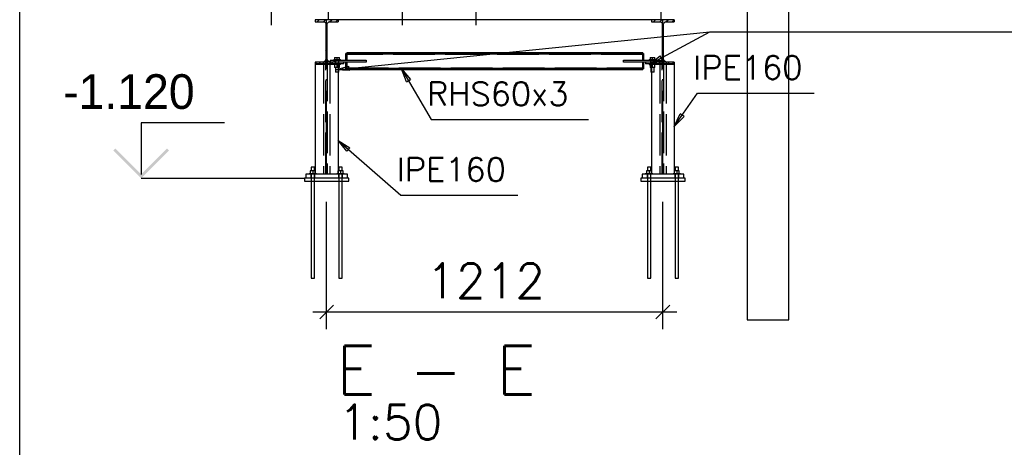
# Paper-space layout '450x700' of a CAD drawing. Header units: millimetres. Extents: x 0 to 420, y 0 to 695.
# Tile 30 of 86: x 0 to 71, y 337 to 368. Entities that reach past the tile are written whole.
import ezdxf

# ---------------------------------------------------------------- set-up
doc = ezdxf.new("R2010")
doc.units = ezdxf.units.MM
doc.linetypes.add('ACAD_ISO02W100', pattern=[15, 12, -3])
doc.linetypes.add('ACAD_ISO04W100', pattern=[30, 24, -3, 0, -3])
doc.layers.get('0').update_dxf_attribs({"linetype": 'CONTINUOUS'})
for name, color, linetype in [('AS_DIM_ON', 7, 'CONTINUOUS'), ('AS_INS_ON', 7, 'CONTINUOUS'), ('Tabelka', 172, 'CONTINUOUS')]:
    doc.layers.add(name, color=color, linetype=linetype)
doc.styles.add('ROMANS', font='romans')
doc.styles.add('Simplex.shx', font='simplex.shx', dxfattribs={"height": 2})
pattern_1 = [(45, (37.03025, 375.18433), (-0.2245064, 0.2245064), [])]

# ---------------------------------------------------------------- blocks, each defined once
blk = doc.blocks.new('*U5')
at = {"color": 3}
blk.add_lwpolyline([(0, 690), (0, 0), (-415, 0), (-415, 690)], close=True, dxfattribs=at)

psp = doc.layouts.new('450x700')

# ---------------------------------------------------------------- hatches: boundary and pattern name
h = psp.add_hatch()
h.set_pattern_fill('ANSI31', color=256, scale=0.1, style=0)
h.set_pattern_definition(pattern_1)
h.paths.add_polyline_path([(21.304, 365.223), (21.304, 365.075), (22.944, 365.075), (22.944, 365.223), (22.354, 365.223, -0.414214), (22.174, 365.403), (22.174, 367.947, -0.414214), (22.354, 368.127), (22.944, 368.127), (22.944, 368.275), (21.304, 368.275), (21.304, 368.127), (21.894, 368.127, -0.414214), (22.074, 367.947), (22.074, 365.403, -0.414214), (21.894, 365.223)], flags=0)
h = psp.add_hatch()
h.set_pattern_fill('ANSI31', color=256, scale=0.1, style=0)
h.set_pattern_definition(pattern_1)
h.paths.add_polyline_path([(47.184, 365.223), (46.594, 365.223, -0.414214), (46.414, 365.403), (46.414, 367.947, -0.414214), (46.594, 368.127), (47.184, 368.127), (47.184, 368.275), (45.544, 368.275), (45.544, 368.127), (46.134, 368.127, -0.414214), (46.314, 367.947), (46.314, 365.403, -0.414214), (46.134, 365.223), (45.544, 365.223), (45.544, 365.075), (47.184, 365.075)], flags=0)
at = {"layer": 'AS_INS_ON'}
psp.add_hatch(color=7, dxfattribs=at).paths.add_polyline_path([(6.899, 358.984), (6.758, 358.842), (8.758, 356.842), (10.758, 358.842), (10.616, 358.984), (8.758, 357.125)])

# ---------------------------------------------------------------- linework, layer by layer
at = {"linetype": 'Continuous', "ltscale": 0.25}
for p, q in [((52.436, 376.842), (52.436, 346.642)), ((55.436, 346.642), (55.436, 376.842)), ((22.244, 368.875), (22.244, 368.275)), ((46.244, 368.275), (46.244, 368.875)), ((22.944, 368.275), (21.304, 368.275)), ((21.304, 368.275), (21.304, 368.127)), ((21.304, 368.127), (21.894, 368.127)), ((22.074, 367.947), (22.074, 365.403)), ((22.174, 365.403), (22.174, 367.947)), ((22.354, 368.127), (22.944, 368.127)), ((46.244, 368.275), (22.944, 368.275)), ((22.944, 368.275), (22.944, 368.127)), ((45.544, 368.275), (45.544, 368.127)), ((45.544, 368.127), (46.134, 368.127)), ((47.184, 368.275), (46.244, 368.275)), ((46.314, 367.947), (46.314, 365.403)), ((46.414, 365.403), (46.414, 367.947)), ((46.594, 368.127), (47.184, 368.127)), ((47.184, 368.275), (47.184, 368.127)), ((22.701, 365.543), (22.874, 365.543)), ((22.701, 365.543), (22.701, 365.393)), ((22.874, 365.543), (23.048, 365.543)), ((22.874, 365.393), (22.874, 365.543)), ((23.048, 365.393), (23.048, 365.543)), ((23.574, 365.843), (23.514, 365.843)), ((23.514, 365.82), (23.514, 365.843)), ((23.514, 365.763), (23.514, 365.82)), ((23.574, 365.763), (23.514, 365.763)), ((23.514, 365.343), (23.514, 365.763)), ((44.914, 365.883), (23.574, 365.883)), ((23.574, 365.883), (23.574, 365.857)), ((23.574, 365.857), (23.574, 365.793)), ((44.914, 365.793), (23.574, 365.793)), ((23.574, 365.793), (23.574, 365.363)), ((44.914, 365.857), (44.914, 365.883)), ((44.914, 365.793), (44.914, 365.857)), ((44.974, 365.843), (44.914, 365.843)), ((44.914, 365.363), (44.914, 365.793)), ((44.974, 365.763), (44.914, 365.763)), ((44.974, 365.843), (44.974, 365.82)), ((44.974, 365.82), (44.974, 365.763)), ((44.974, 365.763), (44.974, 365.343)), ((45.441, 365.543), (45.614, 365.543)), ((45.441, 365.543), (45.441, 365.393)), ((45.614, 365.543), (45.788, 365.543)), ((45.614, 365.393), (45.614, 365.543)), ((45.788, 365.393), (45.788, 365.543)), ((21.894, 365.223), (21.304, 365.223)), ((21.304, 365.223), (21.304, 365.075)), ((21.304, 365.075), (22.944, 365.075)), ((21.304, 365.075), (21.304, 357.142)), ((22.944, 365.223), (22.354, 365.223)), ((22.674, 365.343), (22.374, 365.343)), ((22.374, 365.343), (22.374, 365.223)), ((22.634, 365.393), (22.639, 365.393)), ((22.634, 365.393), (22.634, 365.343)), ((22.639, 365.393), (22.653, 365.393)), ((22.653, 365.393), (22.675, 365.393)), ((24.974, 365.343), (22.674, 365.343)), ((22.674, 365.223), (22.674, 365.343)), ((22.675, 365.393), (22.705, 365.393)), ((22.705, 365.393), (22.741, 365.393)), ((22.741, 365.393), (22.782, 365.393)), ((22.782, 365.393), (22.827, 365.393)), ((22.827, 365.393), (22.874, 365.393)), ((22.874, 365.393), (22.921, 365.393)), ((22.921, 365.393), (22.966, 365.393)), ((22.944, 365.223), (22.944, 365.075)), ((22.974, 365.223), (22.944, 365.223)), ((22.974, 365.103), (22.944, 365.103)), ((22.944, 365.075), (22.944, 357.142)), ((23.048, 364.837), (22.944, 364.837)), ((22.966, 365.053), (22.945, 365.053)), ((22.966, 365.393), (23.008, 365.393)), ((23.008, 365.053), (22.966, 365.053)), ((23.374, 365.223), (22.974, 365.223)), ((22.974, 365.223), (22.974, 365.103)), ((23.374, 365.103), (22.974, 365.103)), ((22.994, 364.493), (22.994, 364.837)), ((23.008, 365.393), (23.044, 365.393)), ((23.044, 365.053), (23.008, 365.053)), ((23.044, 365.393), (23.074, 365.393)), ((23.074, 365.053), (23.044, 365.053)), ((23.048, 364.837), (23.048, 365.053)), ((23.074, 365.393), (23.096, 365.393)), ((23.096, 365.053), (23.074, 365.053)), ((23.096, 365.393), (23.11, 365.393)), ((23.11, 365.053), (23.096, 365.053)), ((23.11, 365.393), (23.114, 365.393)), ((23.114, 365.053), (23.11, 365.053)), ((23.114, 365.343), (23.114, 365.393)), ((23.114, 365.053), (23.114, 365.103)), ((24.974, 365.223), (23.374, 365.223)), ((23.374, 365.103), (23.374, 365.223)), ((23.514, 364.803), (23.514, 365.223)), ((23.514, 364.803), (23.574, 364.803)), ((23.514, 364.746), (23.514, 364.803)), ((23.574, 365.363), (24.974, 365.363)), ((23.574, 365.363), (23.574, 365.343)), ((23.574, 365.223), (23.574, 365.203)), ((24.974, 365.203), (23.574, 365.203)), ((23.574, 365.203), (23.574, 364.773)), ((24.974, 365.363), (24.974, 365.343)), ((24.974, 365.343), (24.974, 365.223)), ((24.974, 365.223), (24.974, 365.203)), ((43.514, 365.363), (44.914, 365.363)), ((43.514, 365.343), (43.514, 365.363)), ((45.814, 365.343), (43.514, 365.343)), ((43.514, 365.223), (43.514, 365.343)), ((43.514, 365.203), (43.514, 365.223)), ((45.114, 365.223), (43.514, 365.223)), ((44.914, 365.203), (43.514, 365.203)), ((44.914, 365.343), (44.914, 365.363)), ((44.914, 365.203), (44.914, 365.223)), ((44.914, 364.773), (44.914, 365.203)), ((44.914, 364.803), (44.974, 364.803)), ((44.974, 365.223), (44.974, 364.803)), ((44.974, 364.803), (44.974, 364.746)), ((45.514, 365.223), (45.114, 365.223)), ((45.114, 365.223), (45.114, 365.103)), ((45.514, 365.103), (45.114, 365.103)), ((45.374, 365.393), (45.379, 365.393)), ((45.374, 365.393), (45.374, 365.343)), ((45.374, 365.103), (45.374, 365.053)), ((45.379, 365.053), (45.374, 365.053)), ((45.379, 365.393), (45.393, 365.393)), ((45.393, 365.053), (45.379, 365.053)), ((45.393, 365.393), (45.415, 365.393)), ((45.415, 365.053), (45.393, 365.053)), ((45.415, 365.393), (45.445, 365.393)), ((45.445, 365.053), (45.415, 365.053)), ((45.441, 365.053), (45.441, 364.837)), ((45.544, 364.837), (45.441, 364.837)), ((45.445, 365.393), (45.481, 365.393)), ((45.481, 365.053), (45.445, 365.053)), ((45.481, 365.393), (45.522, 365.393)), ((45.522, 365.053), (45.481, 365.053)), ((45.494, 364.837), (45.494, 364.493)), ((45.544, 365.223), (45.514, 365.223)), ((45.514, 365.103), (45.514, 365.223)), ((45.544, 365.103), (45.514, 365.103)), ((45.522, 365.393), (45.567, 365.393)), ((45.544, 365.053), (45.522, 365.053)), ((46.134, 365.223), (45.544, 365.223)), ((45.544, 365.223), (45.544, 365.075)), ((45.544, 365.075), (45.544, 357.142)), ((45.544, 365.075), (47.184, 365.075)), ((45.567, 365.393), (45.614, 365.393)), ((45.614, 365.393), (45.661, 365.393)), ((45.661, 365.393), (45.706, 365.393)), ((45.706, 365.393), (45.748, 365.393)), ((45.748, 365.393), (45.784, 365.393)), ((45.784, 365.393), (45.814, 365.393)), ((45.814, 365.393), (45.836, 365.393)), ((46.114, 365.343), (45.814, 365.343)), ((45.814, 365.223), (45.814, 365.343)), ((45.836, 365.393), (45.85, 365.393)), ((45.85, 365.393), (45.854, 365.393)), ((45.854, 365.343), (45.854, 365.393)), ((46.114, 365.223), (46.114, 365.343)), ((47.184, 365.223), (46.594, 365.223)), ((47.184, 365.223), (47.184, 365.075)), ((47.184, 365.075), (47.184, 357.142)), ((22.959, 364.493), (22.946, 364.493)), ((22.985, 364.493), (22.959, 364.493)), ((22.994, 364.493), (22.985, 364.493)), ((23.514, 364.723), (23.514, 364.746)), ((23.514, 364.723), (23.574, 364.723)), ((23.574, 364.773), (44.914, 364.773)), ((23.574, 364.773), (23.574, 364.709)), ((23.574, 364.709), (23.574, 364.683)), ((23.574, 364.683), (44.914, 364.683)), ((44.914, 364.709), (44.914, 364.773)), ((44.914, 364.723), (44.974, 364.723)), ((44.914, 364.683), (44.914, 364.709)), ((44.974, 364.746), (44.974, 364.723)), ((45.503, 364.493), (45.494, 364.493)), ((45.529, 364.493), (45.503, 364.493)), ((45.543, 364.493), (45.529, 364.493)), ((21.304, 357.142), (20.624, 357.142)), ((20.624, 357.142), (20.624, 356.842)), ((20.854, 357.192), (20.859, 357.192)), ((20.854, 357.192), (20.854, 357.142)), ((20.859, 357.192), (20.875, 357.192)), ((20.875, 357.192), (20.9, 357.192)), ((20.9, 357.192), (20.933, 357.192)), ((20.933, 357.192), (20.974, 357.192)), ((21.124, 357.384), (20.943, 357.384)), ((20.943, 357.384), (20.943, 357.192)), ((20.974, 357.192), (21.021, 357.192)), ((21.013, 357.642), (21.004, 357.642)), ((21.004, 357.642), (21.004, 357.384)), ((21.039, 357.642), (21.013, 357.642)), ((21.021, 357.192), (21.072, 357.192)), ((21.078, 357.642), (21.039, 357.642)), ((21.072, 357.192), (21.124, 357.192)), ((21.124, 357.642), (21.078, 357.642)), ((21.17, 357.642), (21.124, 357.642)), ((21.304, 357.384), (21.124, 357.384)), ((21.124, 357.384), (21.124, 357.192)), ((21.124, 357.192), (21.177, 357.192)), ((21.209, 357.642), (21.17, 357.642)), ((21.177, 357.192), (21.228, 357.192)), ((21.235, 357.642), (21.209, 357.642)), ((21.228, 357.192), (21.274, 357.192)), ((21.244, 357.642), (21.235, 357.642)), ((21.244, 357.384), (21.244, 357.642)), ((21.274, 357.192), (21.305, 357.192)), ((22.944, 357.142), (21.304, 357.142)), ((23.124, 357.384), (22.944, 357.384)), ((22.944, 357.192), (22.974, 357.192)), ((23.624, 357.142), (22.944, 357.142)), ((22.974, 357.192), (23.021, 357.192)), ((23.013, 357.642), (23.004, 357.642)), ((23.004, 357.642), (23.004, 357.384)), ((23.039, 357.642), (23.013, 357.642)), ((23.021, 357.192), (23.072, 357.192)), ((23.078, 357.642), (23.039, 357.642)), ((23.072, 357.192), (23.124, 357.192)), ((23.124, 357.642), (23.078, 357.642)), ((23.17, 357.642), (23.124, 357.642)), ((23.306, 357.384), (23.124, 357.384)), ((23.124, 357.384), (23.124, 357.192)), ((23.124, 357.192), (23.177, 357.192)), ((23.209, 357.642), (23.17, 357.642)), ((23.177, 357.192), (23.228, 357.192)), ((23.235, 357.642), (23.209, 357.642)), ((23.228, 357.192), (23.274, 357.192)), ((23.244, 357.642), (23.235, 357.642)), ((23.244, 357.384), (23.244, 357.642)), ((23.274, 357.192), (23.315, 357.192)), ((23.306, 357.192), (23.306, 357.384)), ((23.315, 357.192), (23.349, 357.192)), ((23.349, 357.192), (23.374, 357.192)), ((23.374, 357.192), (23.389, 357.192)), ((23.389, 357.192), (23.394, 357.192)), ((23.394, 357.142), (23.394, 357.192)), ((23.624, 356.842), (23.624, 357.142)), ((45.544, 357.142), (44.864, 357.142)), ((44.864, 357.142), (44.864, 356.842)), ((45.094, 357.192), (45.099, 357.192)), ((45.094, 357.192), (45.094, 357.142)), ((45.099, 357.192), (45.115, 357.192)), ((45.115, 357.192), (45.14, 357.192)), ((45.14, 357.192), (45.173, 357.192)), ((45.173, 357.192), (45.214, 357.192)), ((45.364, 357.384), (45.183, 357.384)), ((45.183, 357.384), (45.183, 357.192)), ((45.214, 357.192), (45.261, 357.192)), ((45.253, 357.642), (45.244, 357.642)), ((45.244, 357.642), (45.244, 357.384)), ((45.279, 357.642), (45.253, 357.642)), ((45.261, 357.192), (45.312, 357.192)), ((45.318, 357.642), (45.279, 357.642)), ((45.312, 357.192), (45.364, 357.192)), ((45.364, 357.642), (45.318, 357.642)), ((45.41, 357.642), (45.364, 357.642)), ((45.544, 357.384), (45.364, 357.384)), ((45.364, 357.384), (45.364, 357.192)), ((45.364, 357.192), (45.417, 357.192)), ((45.449, 357.642), (45.41, 357.642)), ((45.417, 357.192), (45.468, 357.192)), ((45.475, 357.642), (45.449, 357.642)), ((45.468, 357.192), (45.514, 357.192)), ((45.484, 357.642), (45.475, 357.642)), ((45.484, 357.384), (45.484, 357.642)), ((45.514, 357.192), (45.545, 357.192)), ((47.184, 357.142), (45.544, 357.142)), ((47.364, 357.384), (47.184, 357.384)), ((47.184, 357.192), (47.214, 357.192)), ((47.864, 357.142), (47.184, 357.142)), ((47.214, 357.192), (47.261, 357.192)), ((47.253, 357.642), (47.244, 357.642)), ((47.244, 357.642), (47.244, 357.384)), ((47.279, 357.642), (47.253, 357.642)), ((47.261, 357.192), (47.312, 357.192)), ((47.318, 357.642), (47.279, 357.642)), ((47.312, 357.192), (47.364, 357.192)), ((47.364, 357.642), (47.318, 357.642)), ((47.41, 357.642), (47.364, 357.642)), ((47.546, 357.384), (47.364, 357.384)), ((47.364, 357.384), (47.364, 357.192)), ((47.364, 357.192), (47.417, 357.192)), ((47.449, 357.642), (47.41, 357.642)), ((47.417, 357.192), (47.468, 357.192)), ((47.475, 357.642), (47.449, 357.642)), ((47.468, 357.192), (47.514, 357.192)), ((47.484, 357.642), (47.475, 357.642)), ((47.484, 357.384), (47.484, 357.642)), ((47.514, 357.192), (47.555, 357.192)), ((47.546, 357.192), (47.546, 357.384)), ((47.555, 357.192), (47.589, 357.192)), ((47.589, 357.192), (47.614, 357.192)), ((47.614, 357.192), (47.629, 357.192)), ((47.629, 357.192), (47.634, 357.192)), ((47.634, 357.142), (47.634, 357.192)), ((47.864, 356.842), (47.864, 357.142)), ((23.724, 356.842), (20.524, 356.842)), ((20.524, 356.842), (20.524, 356.642)), ((20.524, 356.642), (23.724, 356.642)), ((21.004, 356.642), (21.004, 349.642)), ((21.244, 349.642), (21.244, 356.642)), ((23.004, 356.642), (23.004, 349.642)), ((23.244, 349.642), (23.244, 356.642)), ((23.724, 356.642), (23.724, 356.842)), ((47.964, 356.842), (44.764, 356.842)), ((44.764, 356.842), (44.764, 356.642)), ((44.764, 356.642), (47.964, 356.642)), ((45.244, 356.642), (45.244, 349.642)), ((45.484, 349.642), (45.484, 356.642)), ((47.244, 356.642), (47.244, 349.642)), ((47.484, 349.642), (47.484, 356.642)), ((47.964, 356.642), (47.964, 356.842)), ((21.004, 349.642), (21.007, 349.642)), ((21.007, 349.642), (21.013, 349.642)), ((21.013, 349.642), (21.024, 349.642)), ((21.024, 349.642), (21.039, 349.642)), ((21.039, 349.642), (21.058, 349.642)), ((21.058, 349.642), (21.078, 349.642)), ((21.078, 349.642), (21.101, 349.642)), ((21.101, 349.642), (21.124, 349.642)), ((21.124, 349.642), (21.148, 349.642)), ((21.148, 349.642), (21.17, 349.642)), ((21.17, 349.642), (21.191, 349.642)), ((21.191, 349.642), (21.209, 349.642)), ((21.209, 349.642), (21.224, 349.642)), ((21.224, 349.642), (21.235, 349.642)), ((21.235, 349.642), (21.242, 349.642)), ((21.242, 349.642), (21.244, 349.642)), ((23.004, 349.642), (23.007, 349.642)), ((23.007, 349.642), (23.013, 349.642)), ((23.013, 349.642), (23.024, 349.642)), ((23.024, 349.642), (23.039, 349.642)), ((23.039, 349.642), (23.058, 349.642)), ((23.058, 349.642), (23.078, 349.642)), ((23.078, 349.642), (23.101, 349.642)), ((23.101, 349.642), (23.124, 349.642)), ((23.124, 349.642), (23.148, 349.642)), ((23.148, 349.642), (23.17, 349.642)), ((23.17, 349.642), (23.191, 349.642)), ((23.191, 349.642), (23.209, 349.642)), ((23.209, 349.642), (23.224, 349.642)), ((23.224, 349.642), (23.235, 349.642)), ((23.235, 349.642), (23.242, 349.642)), ((23.242, 349.642), (23.244, 349.642)), ((45.244, 349.642), (45.247, 349.642)), ((45.247, 349.642), (45.253, 349.642)), ((45.253, 349.642), (45.264, 349.642)), ((45.264, 349.642), (45.279, 349.642)), ((45.279, 349.642), (45.298, 349.642)), ((45.298, 349.642), (45.318, 349.642)), ((45.318, 349.642), (45.341, 349.642)), ((45.341, 349.642), (45.364, 349.642)), ((45.364, 349.642), (45.388, 349.642)), ((45.388, 349.642), (45.41, 349.642)), ((45.41, 349.642), (45.431, 349.642)), ((45.431, 349.642), (45.449, 349.642)), ((45.449, 349.642), (45.464, 349.642)), ((45.464, 349.642), (45.475, 349.642)), ((45.475, 349.642), (45.482, 349.642)), ((45.482, 349.642), (45.484, 349.642)), ((47.244, 349.642), (47.247, 349.642)), ((47.247, 349.642), (47.253, 349.642)), ((47.253, 349.642), (47.264, 349.642)), ((47.264, 349.642), (47.279, 349.642)), ((47.279, 349.642), (47.298, 349.642)), ((47.298, 349.642), (47.318, 349.642)), ((47.318, 349.642), (47.341, 349.642)), ((47.341, 349.642), (47.364, 349.642)), ((47.364, 349.642), (47.388, 349.642)), ((47.388, 349.642), (47.41, 349.642)), ((47.41, 349.642), (47.431, 349.642)), ((47.431, 349.642), (47.449, 349.642)), ((47.449, 349.642), (47.464, 349.642)), ((47.464, 349.642), (47.475, 349.642)), ((47.475, 349.642), (47.482, 349.642)), ((47.482, 349.642), (47.484, 349.642)), ((52.436, 346.642), (55.436, 346.642))]:
    psp.add_line(p, q, dxfattribs=at)
at = {"color": 10, "linetype": 'ACAD_ISO04W100', "ltscale": 0.25}
for p, q in [((22.124, 357.142), (22.124, 368.275)), ((46.364, 357.142), (46.364, 368.275)), ((22.124, 366.675), (22.124, 366.675)), ((46.364, 366.675), (46.364, 366.675))]:
    psp.add_line(p, q, dxfattribs=at)
at = {"color": 7}
psp.add_line((45.377, 365.053), (49.735, 367.41), dxfattribs=at)
at = {"color": 84, "linetype": 'ACAD_ISO02W100', "ltscale": 0.25}
for p, q in [((22.174, 366.675), (22.074, 366.675)), ((22.174, 366.675), (22.074, 366.675)), ((46.414, 366.675), (46.314, 366.675)), ((46.414, 366.675), (46.314, 366.675)), ((23.574, 365.823), (44.914, 365.823)), ((44.914, 365.763), (23.574, 365.763)), ((21.374, 365.103), (21.374, 365.223)), ((21.874, 365.103), (21.374, 365.103)), ((21.874, 365.223), (21.874, 365.103)), ((22.074, 365.103), (21.874, 365.103)), ((22.022, 365.276), (21.894, 365.223)), ((21.894, 365.223), (21.894, 357.142)), ((22.074, 365.223), (21.894, 365.223)), ((22.074, 365.403), (22.022, 365.276)), ((22.074, 357.142), (22.074, 365.403)), ((22.227, 365.276), (22.174, 365.403)), ((22.174, 365.403), (22.174, 357.142)), ((22.354, 365.223), (22.174, 365.223)), ((22.374, 365.103), (22.174, 365.103)), ((22.354, 365.223), (22.227, 365.276)), ((22.354, 365.223), (22.354, 357.142)), ((22.374, 365.223), (22.374, 365.103)), ((22.944, 365.103), (22.374, 365.103)), ((22.634, 365.103), (22.634, 365.053)), ((22.639, 365.053), (22.634, 365.053)), ((22.653, 365.053), (22.639, 365.053)), ((22.675, 365.053), (22.653, 365.053)), ((22.701, 365.053), (22.675, 365.053)), ((22.705, 365.053), (22.701, 365.053)), ((22.701, 365.053), (22.701, 364.837)), ((22.874, 364.837), (22.701, 364.837)), ((22.741, 365.053), (22.705, 365.053)), ((22.734, 365.343), (22.734, 365.223)), ((22.734, 365.223), (22.734, 365.103)), ((22.782, 365.053), (22.741, 365.053)), ((22.754, 365.343), (22.754, 365.103)), ((22.754, 364.837), (22.754, 364.493)), ((22.827, 365.053), (22.782, 365.053)), ((22.874, 365.053), (22.827, 365.053)), ((22.921, 365.053), (22.874, 365.053)), ((22.874, 364.837), (22.874, 365.053)), ((22.944, 364.837), (22.874, 364.837)), ((22.945, 365.053), (22.921, 365.053)), ((22.994, 365.103), (22.994, 365.343)), ((23.014, 365.223), (23.014, 365.343)), ((23.014, 365.103), (23.014, 365.223)), ((23.574, 364.803), (44.914, 364.803)), ((45.474, 365.343), (45.474, 365.223)), ((45.474, 365.223), (45.474, 365.103)), ((45.494, 365.343), (45.494, 365.103)), ((46.114, 365.103), (45.544, 365.103)), ((45.567, 365.053), (45.544, 365.053)), ((45.614, 364.837), (45.544, 364.837)), ((45.614, 365.053), (45.567, 365.053)), ((45.661, 365.053), (45.614, 365.053)), ((45.614, 364.837), (45.614, 365.053)), ((45.788, 364.837), (45.614, 364.837)), ((45.706, 365.053), (45.661, 365.053)), ((45.748, 365.053), (45.706, 365.053)), ((45.734, 365.103), (45.734, 365.343)), ((45.734, 364.493), (45.734, 364.837)), ((45.784, 365.053), (45.748, 365.053)), ((45.754, 365.223), (45.754, 365.343)), ((45.754, 365.103), (45.754, 365.223)), ((45.788, 365.053), (45.784, 365.053)), ((45.814, 365.053), (45.788, 365.053)), ((45.788, 364.837), (45.788, 365.053)), ((45.836, 365.053), (45.814, 365.053)), ((45.85, 365.053), (45.836, 365.053)), ((45.854, 365.053), (45.85, 365.053)), ((45.854, 365.053), (45.854, 365.103)), ((46.114, 365.103), (46.114, 365.223)), ((46.314, 365.103), (46.114, 365.103)), ((46.262, 365.276), (46.134, 365.223)), ((46.134, 365.223), (46.134, 357.142)), ((46.314, 365.223), (46.134, 365.223)), ((46.314, 365.403), (46.262, 365.276)), ((46.314, 357.142), (46.314, 365.403)), ((46.414, 365.403), (46.414, 357.142)), ((46.467, 365.276), (46.414, 365.403)), ((46.594, 365.223), (46.414, 365.223)), ((46.614, 365.103), (46.414, 365.103)), ((46.594, 365.223), (46.467, 365.276)), ((46.594, 365.223), (46.594, 357.142)), ((46.614, 365.103), (46.614, 365.223)), ((47.114, 365.103), (46.614, 365.103)), ((47.114, 365.103), (47.114, 365.223)), ((22.763, 364.493), (22.754, 364.493)), ((22.789, 364.493), (22.763, 364.493)), ((22.828, 364.493), (22.789, 364.493)), ((22.874, 364.493), (22.828, 364.493)), ((22.92, 364.493), (22.874, 364.493)), ((22.946, 364.493), (22.92, 364.493)), ((44.914, 364.743), (23.574, 364.743)), ((45.568, 364.493), (45.543, 364.493)), ((45.614, 364.493), (45.568, 364.493)), ((45.66, 364.493), (45.614, 364.493)), ((45.699, 364.493), (45.66, 364.493)), ((45.725, 364.493), (45.699, 364.493)), ((45.734, 364.493), (45.725, 364.493)), ((20.984, 357.142), (20.984, 356.842)), ((21.004, 357.142), (21.004, 356.842)), ((21.244, 356.842), (21.244, 357.142)), ((21.264, 356.842), (21.264, 357.142)), ((21.306, 357.384), (21.304, 357.384)), ((21.305, 357.192), (21.315, 357.192)), ((21.306, 357.192), (21.306, 357.384)), ((21.315, 357.192), (21.349, 357.192)), ((21.349, 357.192), (21.374, 357.192)), ((21.374, 357.192), (21.389, 357.192)), ((21.389, 357.192), (21.394, 357.192)), ((21.394, 357.142), (21.394, 357.192)), ((22.854, 357.192), (22.859, 357.192)), ((22.854, 357.192), (22.854, 357.142)), ((22.859, 357.192), (22.875, 357.192)), ((22.875, 357.192), (22.9, 357.192)), ((22.9, 357.192), (22.933, 357.192)), ((22.933, 357.192), (22.944, 357.192)), ((22.944, 357.384), (22.943, 357.384)), ((22.943, 357.384), (22.943, 357.192)), ((22.984, 357.142), (22.984, 356.842)), ((23.004, 357.142), (23.004, 356.842)), ((23.244, 356.842), (23.244, 357.142)), ((23.264, 356.842), (23.264, 357.142)), ((45.224, 357.142), (45.224, 356.842)), ((45.244, 357.142), (45.244, 356.842)), ((45.484, 356.842), (45.484, 357.142)), ((45.504, 356.842), (45.504, 357.142)), ((45.546, 357.384), (45.544, 357.384)), ((45.545, 357.192), (45.555, 357.192)), ((45.546, 357.192), (45.546, 357.384)), ((45.555, 357.192), (45.589, 357.192)), ((45.589, 357.192), (45.614, 357.192)), ((45.614, 357.192), (45.629, 357.192)), ((45.629, 357.192), (45.634, 357.192)), ((45.634, 357.142), (45.634, 357.192)), ((47.094, 357.192), (47.099, 357.192)), ((47.094, 357.192), (47.094, 357.142)), ((47.099, 357.192), (47.115, 357.192)), ((47.115, 357.192), (47.14, 357.192)), ((47.14, 357.192), (47.173, 357.192)), ((47.173, 357.192), (47.184, 357.192)), ((47.184, 357.384), (47.183, 357.384)), ((47.183, 357.384), (47.183, 357.192)), ((47.224, 357.142), (47.224, 356.842)), ((47.244, 357.142), (47.244, 356.842)), ((47.484, 356.842), (47.484, 357.142)), ((47.504, 356.842), (47.504, 357.142)), ((21.004, 356.842), (21.004, 356.642)), ((21.244, 356.642), (21.244, 356.842)), ((23.004, 356.842), (23.004, 356.642)), ((23.244, 356.642), (23.244, 356.842)), ((45.244, 356.842), (45.244, 356.642)), ((45.484, 356.642), (45.484, 356.842)), ((47.244, 356.842), (47.244, 356.642)), ((47.484, 356.642), (47.484, 356.842))]:
    psp.add_line(p, q, dxfattribs=at)
at = {"color": 0, "linetype": 'ByBlock', "lineweight": -2}
for p, q in [((45.377, 365.053), (46.177, 365.675)), ((46.335, 365.382), (46.177, 365.675)), ((22.754, 364.665), (23.732, 364.932)), ((23.766, 364.6), (23.732, 364.932)), ((46.335, 365.382), (45.377, 365.053)), ((23.766, 364.6), (22.754, 364.665)), ((27.879, 363.795), (27.518, 364.743)), ((27.518, 364.743), (28.167, 363.964)), ((27.879, 363.795), (28.167, 363.964)), ((47.184, 360.573), (47.617, 361.49)), ((47.891, 361.3), (47.184, 360.573)), ((47.891, 361.3), (47.617, 361.49)), ((23.589, 358.789), (22.944, 359.571)), ((22.944, 359.571), (23.808, 359.04)), ((23.589, 358.789), (23.808, 359.04))]:
    psp.add_line(p, q, dxfattribs=at)
at = {"color": 7}
for points in [[(22.754, 364.665), (49.735, 367.41), (71.916, 367.41)], [(27.518, 364.743), (29.66, 361.078), (40.993, 361.078)], [(47.184, 360.573), (48.847, 362.972), (57.266, 362.972)], [(22.944, 359.571), (27.476, 355.623), (35.895, 355.623)]]:
    psp.add_lwpolyline(points, dxfattribs=at)
at = {"linetype": 'Continuous', "ltscale": 0.25, "extrusion": (0, 0, -1)}
for centre, start, end in [((-21.894, 367.947), 90, 180), ((-22.354, 367.947), 0, 90), ((-46.134, 367.947), 90, 180), ((-46.594, 367.947), 0, 90), ((-21.894, 365.403), 180, 270), ((-22.354, 365.403), 270, 0)]:
    psp.add_arc(centre, 0.18, start, end, dxfattribs=at)
at = {"linetype": 'Continuous', "ltscale": 0.25, "extrusion": (-1.67433e-13, 4.0422e-13, -1)}
psp.add_arc((-46.134, 365.403), 0.18, 180, 270, dxfattribs=at)
at = {"linetype": 'Continuous', "ltscale": 0.25, "extrusion": (4.0422e-13, 1.67433e-13, -1)}
psp.add_arc((-46.594, 365.403), 0.18, 270, 0, dxfattribs=at)
at = {"layer": 'AS_DIM_ON', "color": 8}
for p, q in [((18.148, 367.875), (18.148, 391.875)), ((32.892, 367.875), (32.892, 387.875)), ((27.602, 367.875), (27.602, 384.875)), ((22.124, 345.954), (22.124, 355.142)), ((46.364, 345.954), (46.364, 355.142)), ((21.124, 347.204), (47.364, 347.204))]:
    psp.add_line(p, q, dxfattribs=at)
at = {"layer": 'AS_DIM_ON', "color": 8, "linetype": 'ByBlock', "lineweight": -2}
for p, q in [((22.624, 347.704), (21.624, 346.704)), ((45.864, 346.704), (46.864, 347.704))]:
    psp.add_line(p, q, dxfattribs=at)
at = {"layer": 'AS_INS_ON', "color": 7}
for p, q in [((14.758, 360.842, 7768.702), (8.758, 360.842, 7768.702)), ((8.758, 360.842, 7768.702), (8.758, 357.125, 7768.702)), ((8.758, 356.842), (20.521, 356.842))]:
    psp.add_line(p, q, dxfattribs=at)

# ---------------------------------------------------------------- block references
at = {"layer": 'Tabelka'}
psp.add_blockref('*U5', (415, 5), dxfattribs=at)

# ---------------------------------------------------------------- texts
at = {"color": 7, "style": 'Simplex.shx'}
for s, p in [('IPE160', (48.549, 363.972)), ('RHS60x3', (29.361, 362.078)), ('IPE160', (27.178, 356.623))]:
    psp.add_text(s, height=1.7, dxfattribs=at).set_placement(p)
at = {"color": 84, "style": 'Simplex.shx'}
for s, height, p in [('E - E', 3.5, (22.802, 341.26)), ('1:50', 2.5, (22.965, 338.01))]:
    psp.add_text(s, height=height, dxfattribs=at).set_placement(p)
at = {"layer": 'AS_DIM_ON', "color": 9, "style": 'ROMANS'}
psp.add_text('1212', height=2.5, dxfattribs=at).set_placement((29.299, 348.204))
at = {"layer": 'AS_INS_ON', "color": 7}
psp.add_text('-1.120', height=2.5, dxfattribs=at).set_placement((3.132, 361.842))

doc.saveas('drawing.dxf')
